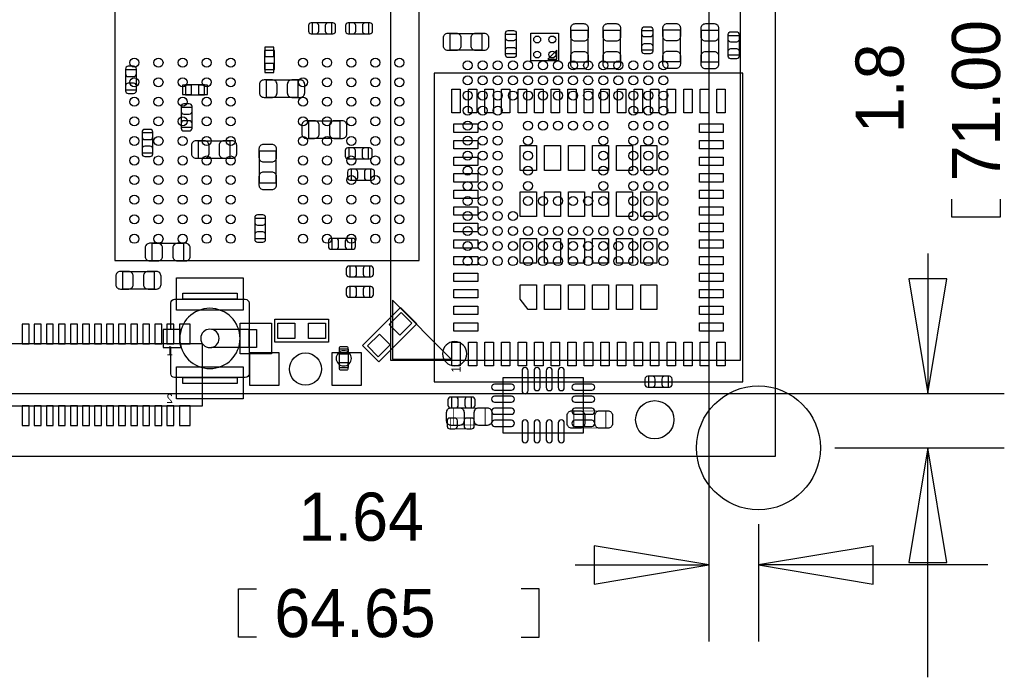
# Model space of a CAD drawing. Extents: x -11.4 to 75.8, y -7.3 to 45.
# Tile 8 of 12: x 36.1 to 68.8, y -7.3 to 14.5. Entities that reach past the tile are written whole.
import ezdxf

# ---------------------------------------------------------------- set-up
doc = ezdxf.new("R2010")
doc.units = 0
for name, color, linetype in [('ASSEMBLY_BOTTOM', 253, 'CONTINUOUS'), ('ASSEMBLY_TOP', 13, 'CONTINUOUS'), ('BODY_CENTER', 211, 'CONTINUOUS'), ('BOTTOM', 211, 'CONTINUOUS'), ('DIMENSION', 1, 'CONTINUOUS'), ('OUTLINE', 2, 'CONTINUOUS'), ('TOP', 3, 'CONTINUOUS')]:
    doc.layers.add(name, color=color, linetype=linetype)

msp = doc.modelspace()

# ---------------------------------------------------------------- linework, layer by layer
at = {"layer": 'ASSEMBLY_BOTTOM'}
for points in [[(60.03925, 16.278352), (60.03925, 3.178302), (48.439324, 3.178302), (48.439324, 16.278352)], [(48.488092, 5.179314), (48.488092, 3.228086), (50.439066, 3.228086)]]:
    msp.add_lwpolyline(points, close=True, dxfattribs=at)
for points in [[(46.481746, 14.028166), (46.481746, 14.388338), (45.821854, 14.388338), (45.821854, 14.028166), (46.481746, 14.028166)], [(47.711868, 14.028166), (47.711868, 14.388338), (47.051976, 14.388338), (47.051976, 14.028166), (47.711868, 14.028166)], [(44.23918, 13.4747), (44.23918, 12.84478), (44.56938, 12.84478), (44.56938, 13.4747), (44.23918, 13.4747)], [(39.98722, 12.827508), (39.627048, 12.827508), (39.627048, 12.167616), (39.98722, 12.167616), (39.98722, 12.827508)], [(44.298616, 12.48537), (44.298616, 11.925554), (45.358812, 11.925554), (45.358812, 12.48537), (44.298616, 12.48537)], [(41.62044, 12.0015), (42.25036, 12.0015), (42.25036, 12.3317), (41.62044, 12.3317), (41.62044, 12.0015)], [(41.475914, 10.922254), (41.836086, 10.922254), (41.836086, 11.582146), (41.475914, 11.582146), (41.475914, 10.922254)], [(45.697902, 11.125708), (45.697902, 10.565892), (46.758098, 10.565892), (46.758098, 11.125708), (45.697902, 11.125708)], [(40.535606, 10.733786), (40.175434, 10.733786), (40.175434, 10.073894), (40.535606, 10.073894), (40.535606, 10.733786)], [(42.03954, 10.463022), (42.03954, 9.903206), (43.099736, 9.903206), (43.099736, 10.463022), (42.03954, 10.463022)], [(47.041054, 10.238486), (47.041054, 9.878314), (47.700946, 9.878314), (47.700946, 10.238486), (47.041054, 10.238486)], [(44.068492, 9.073642), (44.628308, 9.073642), (44.628308, 10.133838), (44.068492, 10.133838), (44.068492, 9.073642)], [(47.7774, 9.167114), (47.7774, 9.527286), (47.117508, 9.527286), (47.117508, 9.167114), (47.7774, 9.167114)], [(44.27982, 7.892288), (43.919648, 7.892288), (43.919648, 7.232396), (44.27982, 7.232396), (44.27982, 7.892288)], [(46.482762, 7.232904), (46.482762, 6.872732), (47.142654, 6.872732), (47.142654, 7.232904), (46.482762, 7.232904)], [(41.558972, 6.500114), (41.558972, 7.05993), (40.498776, 7.05993), (40.498776, 6.500114), (41.558972, 6.500114)], [(47.739046, 5.956046), (47.739046, 6.316218), (47.079154, 6.316218), (47.079154, 5.956046), (47.739046, 5.956046)], [(40.585898, 5.562092), (40.585898, 6.121908), (39.525702, 6.121908), (39.525702, 5.562092), (40.585898, 5.562092)], [(47.739046, 5.277866), (47.739046, 5.638038), (47.079154, 5.638038), (47.079154, 5.277866), (47.739046, 5.277866)], [(42.181272, 3.73126), (22.445472, 3.73126), (22.445472, 1.67386), (42.181272, 1.67386), (42.181272, 3.73126)], [(52.16906, 2.61874), (54.82082, 2.61874), (54.82082, 0.76962), (52.16906, 0.76962), (52.16906, 2.61874)], [(57.655206, 2.293874), (57.655206, 2.654046), (56.995314, 2.654046), (56.995314, 2.293874), (57.655206, 2.293874)], [(51.114706, 1.605534), (51.114706, 1.965706), (50.454814, 1.965706), (50.454814, 1.605534), (51.114706, 1.605534)]]:
    msp.add_lwpolyline(points, dxfattribs=at)
at = {"layer": 'ASSEMBLY_BOTTOM', "const_width": 0.024892}
msp.add_lwpolyline([(51.086766, 0.909574), (51.086766, 1.269746), (50.426874, 1.269746), (50.426874, 0.909574), (51.086766, 0.909574)], dxfattribs=at)
at = {"layer": 'ASSEMBLY_TOP'}
for points in [[(39.272464, 6.49478), (49.37252, 6.49478), (49.37252, 21.59508), (39.907464, 21.59508), (39.272464, 20.96008), (39.272464, 6.49478)], [(54.421532, 14.144498), (54.981348, 14.144498), (54.981348, 13.084302), (54.421532, 13.084302), (54.421532, 14.144498)], [(55.495952, 14.144498), (56.055768, 14.144498), (56.055768, 13.084302), (55.495952, 13.084302), (55.495952, 14.144498)], [(57.134506, 13.482574), (56.774334, 13.482574), (56.774334, 14.142466), (57.134506, 14.142466), (57.134506, 13.482574)], [(58.042048, 13.094462), (57.482232, 13.094462), (57.482232, 14.154658), (58.042048, 14.154658), (58.042048, 13.094462)], [(59.312048, 13.084302), (58.752232, 13.084302), (58.752232, 14.144498), (59.312048, 14.144498), (59.312048, 13.084302)], [(51.462178, 14.041628), (51.462178, 13.481812), (50.401982, 13.481812), (50.401982, 14.041628), (51.462178, 14.041628)], [(52.603146, 13.358114), (52.242974, 13.358114), (52.242974, 14.018006), (52.603146, 14.018006), (52.603146, 13.358114)], [(54.004718, 14.047978), (54.004718, 13.130022), (53.086762, 13.130022), (53.086762, 14.047978), (54.004718, 14.047978)], [(59.999626, 13.314934), (59.639454, 13.314934), (59.639454, 13.974826), (59.999626, 13.974826), (59.999626, 13.314934)], [(47.499524, 3.678936), (48.756824, 4.936236), (49.295812, 4.397248), (48.038512, 3.139948), (47.499524, 3.678936)], [(44.587922, 4.546346), (46.365922, 4.546346), (46.365922, 3.784346), (44.587922, 3.784346), (44.587922, 4.546346)], [(43.729402, 4.211066), (42.482262, 4.211066)], [(41.128442, 2.737866), (41.128442, 3.611626)], [(43.729402, 3.611626), (42.482262, 3.611626)]]:
    msp.add_lwpolyline(points, dxfattribs=at)
for points in [[(53.94579, 13.18895), (53.94579, 13.488924), (53.645816, 13.18895)], [(60.126118, 2.47015), (60.126118, 12.720066), (49.876202, 12.720066), (49.876202, 2.47015)], [(43.330622, 5.409946), (43.330622, 5.211826), (41.527222, 5.211826), (41.527222, 5.409946)], [(43.978322, 4.211066), (43.978322, 3.611626), (43.729402, 3.611626), (43.729402, 4.211066)], [(46.718982, 2.946146), (47.028862, 2.946146), (47.028862, 3.555746), (46.718982, 3.555746)], [(43.330622, 2.610866), (43.330622, 2.412746), (41.527222, 2.412746), (41.527222, 2.610866)]]:
    msp.add_lwpolyline(points, close=True, dxfattribs=at)
for points in [[(41.128442, 4.211066), (41.128442, 5.084826, -0.412655), (41.255442, 5.211826), (43.602402, 5.211826, -0.412655), (43.729402, 5.084826), (43.729402, 2.737866, -0.412655), (43.602402, 2.610866), (41.255442, 2.610866, -0.412655), (41.128442, 2.737866)], [(43.429682, 3.911346, 1), (41.428162, 3.911346, 1), (43.429682, 3.911346)], [(42.733722, 3.911346, 1), (42.124122, 3.911346, 1), (42.733722, 3.911346)]]:
    msp.add_lwpolyline(points, format="xyb", dxfattribs=at)
for points in [[(41.476422, 4.211066), (40.879522, 4.211066), (40.879522, 3.611626), (41.476422, 3.611626, -0.07664), (41.428162, 3.911346, -0.077013)], [(50.95748, 3.404108, 1), (50.15484, 3.404108, 1)]]:
    msp.add_lwpolyline(points, format="xyb", close=True, dxfattribs=at)
at = {"layer": 'ASSEMBLY_TOP', "const_width": 0.024892}
for points in [[(51.568858, 1.595628), (51.568858, 1.035812), (50.508662, 1.035812), (50.508662, 1.595628), (51.568858, 1.595628)], [(55.574692, 1.49987), (55.574692, 0.940054), (54.514496, 0.940054), (54.514496, 1.49987), (55.574692, 1.49987)]]:
    msp.add_lwpolyline(points, dxfattribs=at)
at = {"layer": 'BODY_CENTER'}
msp.add_lwpolyline([(47.127922, 3.250946, 1), (46.619922, 3.250946, 1)], format="xyb", close=True, dxfattribs=at)
at = {"layer": 'BOTTOM'}
for points in [[(45.791882, 14.028166), (45.951902, 14.028166, 0.413587), (46.041818, 14.118336), (46.041818, 14.298168, 0.413587), (45.951902, 14.388338), (45.791882, 14.388338, 0.413587), (45.701966, 14.298168), (45.701966, 14.118336, 0.413587)], [(46.511718, 14.388338), (46.351698, 14.388338, 0.413587), (46.261782, 14.298168), (46.261782, 14.118336, 0.413587), (46.351698, 14.028166), (46.511718, 14.028166, 0.413587), (46.601634, 14.118336), (46.601634, 14.298168, 0.413587)], [(47.022004, 14.028166), (47.182024, 14.028166, 0.413587), (47.27194, 14.118336), (47.27194, 14.298168, 0.413587), (47.182024, 14.388338), (47.022004, 14.388338, 0.413587), (46.932088, 14.298168), (46.932088, 14.118336, 0.413587)], [(47.74184, 14.388338), (47.58182, 14.388338, 0.413587), (47.491904, 14.298168), (47.491904, 14.118336, 0.413587), (47.58182, 14.028166), (47.74184, 14.028166, 0.413587), (47.831756, 14.118336), (47.831756, 14.298168, 0.413587)], [(39.627048, 12.85748), (39.627048, 12.69746, 0.413587), (39.717218, 12.607544), (39.89705, 12.607544, 0.413587), (39.98722, 12.69746), (39.98722, 12.85748, 0.413587), (39.89705, 12.947396), (39.717218, 12.947396, 0.413587)], [(44.228766, 11.915394), (44.508674, 11.915394, 0.414846), (44.658788, 12.065508), (44.658788, 12.345416, 0.414846), (44.508674, 12.49553), (44.228766, 12.49553, 0.414846), (44.078652, 12.345416), (44.078652, 12.065508, 0.414846)], [(45.428662, 12.49553), (45.148754, 12.49553, 0.414846), (44.99864, 12.345416), (44.99864, 12.065508, 0.414846), (45.148754, 11.915394), (45.428662, 11.915394, 0.414846), (45.578776, 12.065508), (45.578776, 12.345416, 0.414846)], [(39.98722, 12.137644), (39.98722, 12.297664, 0.413587), (39.89705, 12.38758), (39.717218, 12.38758, 0.413587), (39.627048, 12.297664), (39.627048, 12.137644, 0.413587), (39.717218, 12.047728), (39.89705, 12.047728, 0.413587)], [(41.475914, 11.612118), (41.475914, 11.452098, 0.413587), (41.566084, 11.362182), (41.745916, 11.362182, 0.413587), (41.836086, 11.452098), (41.836086, 11.612118, 0.413587), (41.745916, 11.702034), (41.566084, 11.702034, 0.413587)], [(41.836086, 10.892282), (41.836086, 11.052302, 0.413587), (41.745916, 11.142218), (41.566084, 11.142218, 0.413587), (41.475914, 11.052302), (41.475914, 10.892282, 0.413587), (41.566084, 10.802366), (41.745916, 10.802366, 0.413587)], [(45.628052, 10.555732), (45.90796, 10.555732, 0.414846), (46.058074, 10.705846), (46.058074, 10.985754, 0.414846), (45.90796, 11.135868), (45.628052, 11.135868, 0.414846), (45.477938, 10.985754), (45.477938, 10.705846, 0.414846)], [(46.827948, 11.135868), (46.54804, 11.135868, 0.414846), (46.397926, 10.985754), (46.397926, 10.705846, 0.414846), (46.54804, 10.555732), (46.827948, 10.555732, 0.414846), (46.978062, 10.705846), (46.978062, 10.985754, 0.414846)], [(40.175434, 10.763758), (40.175434, 10.603738, 0.413587), (40.265604, 10.513822), (40.445436, 10.513822, 0.413587), (40.535606, 10.603738), (40.535606, 10.763758, 0.413587), (40.445436, 10.853674), (40.265604, 10.853674, 0.413587)], [(41.96969, 9.893046), (42.249598, 9.893046, 0.414846), (42.399712, 10.04316), (42.399712, 10.323068, 0.414846), (42.249598, 10.473182), (41.96969, 10.473182, 0.414846), (41.819576, 10.323068), (41.819576, 10.04316, 0.414846)], [(43.169586, 10.473182), (42.889678, 10.473182, 0.414846), (42.739564, 10.323068), (42.739564, 10.04316, 0.414846), (42.889678, 9.893046), (43.169586, 9.893046, 0.414846), (43.3197, 10.04316), (43.3197, 10.323068, 0.414846)], [(40.535606, 10.043922), (40.535606, 10.203942, 0.413587), (40.445436, 10.293858), (40.265604, 10.293858, 0.413587), (40.175434, 10.203942), (40.175434, 10.043922, 0.413587), (40.265604, 9.954006), (40.445436, 9.954006, 0.413587)], [(44.058332, 10.203688), (44.058332, 9.92378, 0.414846), (44.208446, 9.773666), (44.488354, 9.773666, 0.414846), (44.638468, 9.92378), (44.638468, 10.203688, 0.414846), (44.488354, 10.353802), (44.208446, 10.353802, 0.414846)], [(47.011082, 9.878314), (47.171102, 9.878314, 0.413587), (47.261018, 9.968484), (47.261018, 10.148316, 0.413587), (47.171102, 10.238486), (47.011082, 10.238486, 0.413587), (46.921166, 10.148316), (46.921166, 9.968484, 0.413587)], [(47.730918, 10.238486), (47.570898, 10.238486, 0.413587), (47.480982, 10.148316), (47.480982, 9.968484, 0.413587), (47.570898, 9.878314), (47.730918, 9.878314, 0.413587), (47.820834, 9.968484), (47.820834, 10.148316, 0.413587)], [(47.087536, 9.167114), (47.247556, 9.167114, 0.413587), (47.337472, 9.257284), (47.337472, 9.437116, 0.413587), (47.247556, 9.527286), (47.087536, 9.527286, 0.413587), (46.99762, 9.437116), (46.99762, 9.257284, 0.413587)], [(47.807372, 9.527286), (47.647352, 9.527286, 0.413587), (47.557436, 9.437116), (47.557436, 9.257284, 0.413587), (47.647352, 9.167114), (47.807372, 9.167114, 0.413587), (47.897288, 9.257284), (47.897288, 9.437116, 0.413587)], [(44.638468, 9.003792), (44.638468, 9.2837, 0.414846), (44.488354, 9.433814), (44.208446, 9.433814, 0.414846), (44.058332, 9.2837), (44.058332, 9.003792, 0.414846), (44.208446, 8.853678), (44.488354, 8.853678, 0.414846)], [(43.919648, 7.92226), (43.919648, 7.76224, 0.413587), (44.009818, 7.672324), (44.18965, 7.672324, 0.413587), (44.27982, 7.76224), (44.27982, 7.92226, 0.413587), (44.18965, 8.012176), (44.009818, 8.012176, 0.413587)], [(44.27982, 7.202424), (44.27982, 7.362444, 0.413587), (44.18965, 7.45236), (44.009818, 7.45236, 0.413587), (43.919648, 7.362444), (43.919648, 7.202424, 0.413587), (44.009818, 7.112508), (44.18965, 7.112508, 0.413587)], [(46.45279, 6.872732), (46.61281, 6.872732, 0.413587), (46.702726, 6.962902), (46.702726, 7.142734, 0.413587), (46.61281, 7.232904), (46.45279, 7.232904, 0.413587), (46.362874, 7.142734), (46.362874, 6.962902, 0.413587)], [(47.172626, 7.232904), (47.012606, 7.232904, 0.413587), (46.92269, 7.142734), (46.92269, 6.962902, 0.413587), (47.012606, 6.872732), (47.172626, 6.872732, 0.413587), (47.262542, 6.962902), (47.262542, 7.142734, 0.413587)], [(40.428926, 6.489954), (40.708834, 6.489954, 0.414846), (40.858948, 6.640068), (40.858948, 6.919976, 0.414846), (40.708834, 7.07009), (40.428926, 7.07009, 0.414846), (40.278812, 6.919976), (40.278812, 6.640068, 0.414846)], [(41.628822, 7.07009), (41.348914, 7.07009, 0.414846), (41.1988, 6.919976), (41.1988, 6.640068, 0.414846), (41.348914, 6.489954), (41.628822, 6.489954, 0.414846), (41.778936, 6.640068), (41.778936, 6.919976, 0.414846)], [(47.049182, 5.956046), (47.209202, 5.956046, 0.413587), (47.299118, 6.046216), (47.299118, 6.226048, 0.413587), (47.209202, 6.316218), (47.049182, 6.316218, 0.413587), (46.959266, 6.226048), (46.959266, 6.046216, 0.413587)], [(47.769018, 6.316218), (47.608998, 6.316218, 0.413587), (47.519082, 6.226048), (47.519082, 6.046216, 0.413587), (47.608998, 5.956046), (47.769018, 5.956046, 0.413587), (47.858934, 6.046216), (47.858934, 6.226048, 0.413587)], [(39.455852, 5.551932), (39.73576, 5.551932, 0.414846), (39.885874, 5.702046), (39.885874, 5.981954, 0.414846), (39.73576, 6.132068), (39.455852, 6.132068, 0.414846), (39.305738, 5.981954), (39.305738, 5.702046, 0.414846)], [(40.655748, 6.132068), (40.37584, 6.132068, 0.414846), (40.225726, 5.981954), (40.225726, 5.702046, 0.414846), (40.37584, 5.551932), (40.655748, 5.551932, 0.414846), (40.805862, 5.702046), (40.805862, 5.981954, 0.414846)], [(47.049182, 5.277866), (47.209202, 5.277866, 0.413587), (47.299118, 5.368036), (47.299118, 5.547868, 0.413587), (47.209202, 5.638038), (47.049182, 5.638038, 0.413587), (46.959266, 5.547868), (46.959266, 5.368036, 0.413587)], [(47.769018, 5.638038), (47.608998, 5.638038, 0.413587), (47.519082, 5.547868), (47.519082, 5.368036, 0.413587), (47.608998, 5.277866), (47.769018, 5.277866, 0.413587), (47.858934, 5.368036), (47.858934, 5.547868, 0.413587)], [(52.9971, 2.17932), (52.9971, 2.83972, 1), (52.7939, 2.83972), (52.7939, 2.17932, 1)], [(53.39588, 2.28092), (53.39588, 2.83972, 1), (53.19268, 2.83972), (53.19268, 2.28092, 1)], [(53.7972, 2.28092), (53.7972, 2.83972, 1), (53.594, 2.83972), (53.594, 2.28092, 1)], [(54.19598, 2.28092), (54.19598, 2.83972, 1), (53.99278, 2.83972), (53.99278, 2.28092, 1)], [(56.965342, 2.293874), (57.125362, 2.293874, 0.413587), (57.215278, 2.384044), (57.215278, 2.563876, 0.413587), (57.125362, 2.654046), (56.965342, 2.654046, 0.413587), (56.875426, 2.563876), (56.875426, 2.384044, 0.413587)], [(57.685178, 2.654046), (57.525158, 2.654046, 0.413587), (57.435242, 2.563876), (57.435242, 2.384044, 0.413587), (57.525158, 2.293874), (57.685178, 2.293874, 0.413587), (57.775094, 2.384044), (57.775094, 2.563876, 0.413587)], [(52.44084, 2.39522), (51.88204, 2.39522, 1), (51.88204, 2.19202), (52.44084, 2.19202, 1)], [(55.10784, 2.39522), (54.54904, 2.39522, 1), (54.54904, 2.19202), (55.10784, 2.19202, 1)], [(50.424842, 1.605534), (50.584862, 1.605534, 0.413587), (50.674778, 1.695704), (50.674778, 1.875536, 0.413587), (50.584862, 1.965706), (50.424842, 1.965706, 0.413587), (50.334926, 1.875536), (50.334926, 1.695704, 0.413587)], [(51.144678, 1.965706), (50.984658, 1.965706, 0.413587), (50.894742, 1.875536), (50.894742, 1.695704, 0.413587), (50.984658, 1.605534), (51.144678, 1.605534, 0.413587), (51.234594, 1.695704), (51.234594, 1.875536, 0.413587)], [(52.44084, 1.99644), (51.88204, 1.99644, 1), (51.88204, 1.79324), (52.44084, 1.79324, 1)], [(55.10784, 1.99644), (54.54904, 1.99644, 1), (54.54904, 1.79324), (55.10784, 1.79324, 1)], [(52.44084, 1.59512), (51.88204, 1.59512, 1), (51.88204, 1.39192), (52.44084, 1.39192, 1)], [(55.10784, 1.59512), (54.54904, 1.59512, 1), (54.54904, 1.39192), (55.10784, 1.39192, 1)], [(50.396902, 0.909574), (50.556922, 0.909574, 0.413587), (50.646838, 0.999744), (50.646838, 1.179576, 0.413587), (50.556922, 1.269746), (50.396902, 1.269746, 0.413587), (50.306986, 1.179576), (50.306986, 0.999744, 0.413587)], [(51.116738, 1.269746), (50.956718, 1.269746, 0.413587), (50.866802, 1.179576), (50.866802, 0.999744, 0.413587), (50.956718, 0.909574), (51.116738, 0.909574, 0.413587), (51.206654, 0.999744), (51.206654, 1.179576, 0.413587)], [(52.44084, 1.19634), (51.88204, 1.19634, 1), (51.88204, 0.99314), (52.44084, 0.99314, 1)], [(52.9971, 0.54864), (52.9971, 1.10744, 1), (52.7939, 1.10744), (52.7939, 0.54864, 1)], [(53.39588, 0.54864), (53.39588, 1.10744, 1), (53.19268, 1.10744), (53.19268, 0.54864, 1)], [(53.7972, 0.54864), (53.7972, 1.10744, 1), (53.594, 1.10744), (53.594, 0.54864, 1)], [(54.19598, 0.54864), (54.19598, 1.10744, 1), (53.99278, 1.10744), (53.99278, 0.54864, 1)], [(55.10784, 1.19634), (54.54904, 1.19634, 1), (54.54904, 0.99314), (55.10784, 0.99314, 1)]]:
    msp.add_lwpolyline(points, format="xyb", close=True, dxfattribs=at)
for points in [[(44.55668, 13.579094), (44.25188, 13.579094), (44.25188, 13.274294), (44.55668, 13.274294)], [(44.55668, 13.045186), (44.25188, 13.045186), (44.25188, 12.740386), (44.55668, 12.740386)], [(41.516046, 12.319), (41.516046, 12.0142), (41.820846, 12.0142), (41.820846, 12.319)], [(42.049954, 12.319), (42.049954, 12.0142), (42.354754, 12.0142), (42.354754, 12.319)], [(36.428172, 3.72745), (36.428172, 4.38785), (36.199572, 4.38785), (36.199572, 3.72745)], [(36.828222, 3.72745), (36.828222, 4.38785), (36.599622, 4.38785), (36.599622, 3.72745)], [(37.228272, 3.72745), (37.228272, 4.38785), (36.999672, 4.38785), (36.999672, 3.72745)], [(37.628322, 3.72745), (37.628322, 4.38785), (37.399722, 4.38785), (37.399722, 3.72745)], [(38.028372, 3.72745), (38.028372, 4.38785), (37.799772, 4.38785), (37.799772, 3.72745)], [(38.428422, 3.72745), (38.428422, 4.38785), (38.199822, 4.38785), (38.199822, 3.72745)], [(38.828472, 3.72745), (38.828472, 4.38785), (38.599872, 4.38785), (38.599872, 3.72745)], [(39.228522, 3.72745), (39.228522, 4.38785), (38.999922, 4.38785), (38.999922, 3.72745)], [(39.628572, 3.72745), (39.628572, 4.38785), (39.399972, 4.38785), (39.399972, 3.72745)], [(40.028622, 3.72745), (40.028622, 4.38785), (39.800022, 4.38785), (39.800022, 3.72745)], [(40.428672, 3.72745), (40.428672, 4.38785), (40.200072, 4.38785), (40.200072, 3.72745)], [(40.828722, 3.72745), (40.828722, 4.38785), (40.600122, 4.38785), (40.600122, 3.72745)], [(41.228772, 3.72745), (41.228772, 4.38785), (41.000172, 4.38785), (41.000172, 3.72745)], [(41.774872, 3.72745), (41.774872, 4.38785), (41.419272, 4.38785), (41.419272, 3.72745)], [(43.742102, 2.361946), (44.732702, 2.361946), (44.732702, 3.428746), (43.742102, 3.428746)], [(46.475142, 2.361946), (47.465742, 2.361946), (47.465742, 3.428746), (46.475142, 3.428746)], [(36.428172, 1.01727), (36.428172, 1.67767), (36.199572, 1.67767), (36.199572, 1.01727)], [(36.828222, 1.01727), (36.828222, 1.67767), (36.599622, 1.67767), (36.599622, 1.01727)], [(37.228272, 1.01727), (37.228272, 1.67767), (36.999672, 1.67767), (36.999672, 1.01727)], [(37.628322, 1.01727), (37.628322, 1.67767), (37.399722, 1.67767), (37.399722, 1.01727)], [(38.028372, 1.01727), (38.028372, 1.67767), (37.799772, 1.67767), (37.799772, 1.01727)], [(38.428422, 1.01727), (38.428422, 1.67767), (38.199822, 1.67767), (38.199822, 1.01727)], [(38.828472, 1.01727), (38.828472, 1.67767), (38.599872, 1.67767), (38.599872, 1.01727)], [(39.228522, 1.01727), (39.228522, 1.67767), (38.999922, 1.67767), (38.999922, 1.01727)], [(39.628572, 1.01727), (39.628572, 1.67767), (39.399972, 1.67767), (39.399972, 1.01727)], [(40.028622, 1.01727), (40.028622, 1.67767), (39.800022, 1.67767), (39.800022, 1.01727)], [(40.428672, 1.01727), (40.428672, 1.67767), (40.200072, 1.67767), (40.200072, 1.01727)], [(40.828722, 1.01727), (40.828722, 1.67767), (40.600122, 1.67767), (40.600122, 1.01727)], [(41.228772, 1.01727), (41.228772, 1.67767), (41.000172, 1.67767), (41.000172, 1.01727)], [(41.774872, 1.01727), (41.774872, 1.67767), (41.419272, 1.67767), (41.419272, 1.01727)]]:
    msp.add_lwpolyline(points, close=True, dxfattribs=at)
for centre, radius in [((50.98923, 12.97813), 0.149987), ((51.489102, 12.97813), 0.149987), ((51.989228, 12.97813), 0.149987), ((52.4891, 12.97813), 0.149987), ((52.989226, 12.97813), 0.149987), ((53.489098, 12.97813), 0.149987), ((53.989224, 12.97813), 0.149987), ((54.489096, 12.97813), 0.149987), ((54.989222, 12.97813), 0.149987), ((55.489094, 12.97813), 0.149987), ((55.98922, 12.97813), 0.149987), ((56.489092, 12.97813), 0.149987), ((56.989218, 12.97813), 0.149987), ((57.48909, 12.97813), 0.149987), ((50.98923, 12.478258), 0.149987), ((51.489102, 12.478258), 0.149987), ((51.989228, 12.478258), 0.149987), ((52.4891, 12.478258), 0.149987), ((52.989226, 12.478258), 0.149987), ((53.489098, 12.478258), 0.149987), ((53.989224, 12.478258), 0.149987), ((54.489096, 12.478258), 0.149987), ((54.989222, 12.478258), 0.149987), ((55.489094, 12.478258), 0.149987), ((55.98922, 12.478258), 0.149987), ((56.489092, 12.478258), 0.149987), ((56.989218, 12.478258), 0.149987), ((57.48909, 12.478258), 0.149987), ((50.98923, 11.978132), 0.149987), ((51.489102, 11.978132), 0.149987), ((51.989228, 11.978132), 0.149987), ((52.4891, 11.978132), 0.149987), ((52.989226, 11.978132), 0.149987), ((53.489098, 11.978132), 0.149987), ((53.989224, 11.978132), 0.149987), ((54.489096, 11.978132), 0.149987), ((54.989222, 11.978132), 0.149987), ((55.489094, 11.978132), 0.149987), ((55.98922, 11.978132), 0.149987), ((56.489092, 11.978132), 0.149987), ((56.989218, 11.978132), 0.149987), ((57.48909, 11.978132), 0.149987), ((50.98923, 11.47826), 0.149987), ((51.489102, 11.47826), 0.149987), ((51.989228, 11.47826), 0.149987), ((56.489092, 11.47826), 0.149987), ((56.989218, 11.47826), 0.149987), ((57.48909, 11.47826), 0.149987), ((50.98923, 10.978134), 0.149987), ((51.489102, 10.978134), 0.149987), ((51.989228, 10.978134), 0.149987), ((52.989226, 10.978134), 0.149987), ((53.489098, 10.978134), 0.149987), ((53.989224, 10.978134), 0.149987), ((54.489096, 10.978134), 0.149987), ((54.989222, 10.978134), 0.149987), ((55.489094, 10.978134), 0.149987), ((56.489092, 10.978134), 0.149987), ((56.989218, 10.978134), 0.149987), ((57.48909, 10.978134), 0.149987), ((50.98923, 10.478262), 0.149987), ((51.489102, 10.478262), 0.149987), ((51.989228, 10.478262), 0.149987), ((52.989226, 10.478262), 0.149987), ((55.489094, 10.478262), 0.149987), ((56.489092, 10.478262), 0.149987), ((56.989218, 10.478262), 0.149987), ((57.48909, 10.478262), 0.149987), ((50.98923, 9.978136), 0.149987), ((51.489102, 9.978136), 0.149987), ((51.989228, 9.978136), 0.149987), ((52.989226, 9.978136), 0.149987), ((55.489094, 9.978136), 0.149987), ((56.489092, 9.978136), 0.149987), ((56.989218, 9.978136), 0.149987), ((57.48909, 9.978136), 0.149987), ((50.98923, 9.478264), 0.149987), ((51.489102, 9.478264), 0.149987), ((51.989228, 9.478264), 0.149987), ((52.989226, 9.478264), 0.149987), ((55.489094, 9.478264), 0.149987), ((56.489092, 9.478264), 0.149987), ((56.989218, 9.478264), 0.149987), ((57.48909, 9.478264), 0.149987), ((50.98923, 8.978138), 0.149987), ((51.489102, 8.978138), 0.149987), ((51.989228, 8.978138), 0.149987), ((52.989226, 8.978138), 0.149987), ((55.489094, 8.978138), 0.149987), ((56.489092, 8.978138), 0.149987), ((56.989218, 8.978138), 0.149987), ((57.48909, 8.978138), 0.149987), ((50.98923, 8.478266), 0.149987), ((51.489102, 8.478266), 0.149987), ((51.989228, 8.478266), 0.149987), ((52.989226, 8.478266), 0.149987), ((53.489098, 8.478266), 0.149987), ((53.989224, 8.478266), 0.149987), ((54.489096, 8.478266), 0.149987), ((54.989222, 8.478266), 0.149987), ((55.489094, 8.478266), 0.149987), ((56.489092, 8.478266), 0.149987), ((56.989218, 8.478266), 0.149987), ((57.48909, 8.478266), 0.149987), ((50.98923, 7.97814), 0.149987), ((51.489102, 7.97814), 0.149987), ((51.989228, 7.97814), 0.149987), ((52.4891, 7.97814), 0.149987), ((56.489092, 7.97814), 0.149987), ((56.989218, 7.97814), 0.149987), ((57.48909, 7.97814), 0.149987), ((50.98923, 7.478268), 0.149987), ((51.489102, 7.478268), 0.149987), ((51.989228, 7.478268), 0.149987), ((52.4891, 7.478268), 0.149987), ((52.989226, 7.478268), 0.149987), ((53.489098, 7.478268), 0.149987), ((53.989224, 7.478268), 0.149987), ((54.489096, 7.478268), 0.149987), ((54.989222, 7.478268), 0.149987), ((55.489094, 7.478268), 0.149987), ((55.98922, 7.478268), 0.149987), ((56.489092, 7.478268), 0.149987), ((56.989218, 7.478268), 0.149987), ((57.48909, 7.478268), 0.149987), ((50.98923, 6.978142), 0.149987), ((51.489102, 6.978142), 0.149987), ((51.989228, 6.978142), 0.149987), ((52.4891, 6.978142), 0.149987), ((52.989226, 6.978142), 0.149987), ((53.489098, 6.978142), 0.149987), ((53.989224, 6.978142), 0.149987), ((54.489096, 6.978142), 0.149987), ((54.989222, 6.978142), 0.149987), ((55.489094, 6.978142), 0.149987), ((55.98922, 6.978142), 0.149987), ((56.489092, 6.978142), 0.149987), ((56.989218, 6.978142), 0.149987), ((57.48909, 6.978142), 0.149987), ((50.98923, 6.47827), 0.149987), ((51.489102, 6.47827), 0.149987), ((51.989228, 6.47827), 0.149987), ((52.4891, 6.47827), 0.149987), ((52.989226, 6.47827), 0.149987), ((53.489098, 6.47827), 0.149987), ((53.989224, 6.47827), 0.149987), ((54.489096, 6.47827), 0.149987), ((54.989222, 6.47827), 0.149987), ((55.489094, 6.47827), 0.149987), ((55.98922, 6.47827), 0.149987), ((56.489092, 6.47827), 0.149987), ((56.989218, 6.47827), 0.149987), ((57.48909, 6.47827), 0.149987), ((45.603922, 2.895346), 0.5334), ((60.643262, 0.2794), 2.0574)]:
    msp.add_circle(centre, radius, dxfattribs=at)
at = {"layer": 'DIMENSION'}
for points in [[(59.001152, 25.4889), (59.001152, -6.147308)], [(68.666868, 8.532622), (68.666868, 7.935722), (67.066668, 7.935722), (67.066668, 8.532622)], [(66.266568, 6.735572), (66.266568, 2.0828)], [(65.631568, 5.8928), (66.266568, 2.0828), (66.901568, 5.8928), (65.631568, 5.8928)], [(10.705592, 2.0828), (68.806568, 2.0828)], [(63.183262, 0.2794), (68.806568, 0.2794)], [(66.901568, -3.5306), (66.266568, 0.2794), (65.631568, -3.5306), (66.901568, -3.5306)], [(66.266568, -7.3406), (66.266568, 0.2794)], [(60.643262, -2.2606), (60.643262, -6.147308)], [(55.191152, -4.242308), (59.001152, -3.607308), (55.191152, -2.972308), (55.191152, -4.242308)], [(64.453262, -2.972308), (60.643262, -3.607308), (64.453262, -4.242308), (64.453262, -2.972308)], [(54.558438, -3.607308), (59.001152, -3.607308)], [(68.263262, -3.607308), (60.643262, -3.607308)], [(43.972988, -6.007608), (43.376088, -6.007608), (43.376088, -4.407408), (43.972988, -4.407408)], [(52.761388, -6.007608), (53.358288, -6.007608), (53.358288, -4.407408), (52.761388, -4.407408)]]:
    msp.add_lwpolyline(points, dxfattribs=at)
at = {"layer": 'OUTLINE'}
for points in [[(6.031992, 0), (61.210952, 0), (61.210952, 30.1117), (6.031992, 30.1117)], [(6.031992, 30.1117), (6.031992, 0), (61.210952, 0), (61.210952, 30.1117)]]:
    msp.add_lwpolyline(points, close=True, dxfattribs=at)
at = {"layer": 'TOP'}
for points in [[(52.603146, 14.047978), (52.603146, 13.887958, -0.413587), (52.512976, 13.798042), (52.333144, 13.798042, -0.413587), (52.242974, 13.887958), (52.242974, 14.047978, -0.413587), (52.333144, 14.137894), (52.512976, 14.137894, -0.413587)], [(54.991508, 14.214348), (54.991508, 13.93444, -0.414846), (54.841394, 13.784326), (54.561486, 13.784326, -0.414846), (54.411372, 13.93444), (54.411372, 14.214348, -0.414846), (54.561486, 14.364462), (54.841394, 14.364462, -0.414846)], [(56.065928, 14.214348), (56.065928, 13.93444, -0.414846), (55.915814, 13.784326), (55.635906, 13.784326, -0.414846), (55.485792, 13.93444), (55.485792, 14.214348, -0.414846), (55.635906, 14.364462), (55.915814, 14.364462, -0.414846)], [(57.134506, 14.172438), (57.134506, 14.012418, -0.413587), (57.044336, 13.922502), (56.864504, 13.922502, -0.413587), (56.774334, 14.012418), (56.774334, 14.172438, -0.413587), (56.864504, 14.262354), (57.044336, 14.262354, -0.413587)], [(58.052208, 14.224508), (58.052208, 13.9446, -0.414846), (57.902094, 13.794486), (57.622186, 13.794486, -0.414846), (57.472072, 13.9446), (57.472072, 14.224508, -0.414846), (57.622186, 14.374622), (57.902094, 14.374622, -0.414846)], [(59.322208, 14.214348), (59.322208, 13.93444, -0.414846), (59.172094, 13.784326), (58.892186, 13.784326, -0.414846), (58.742072, 13.93444), (58.742072, 14.214348, -0.414846), (58.892186, 14.364462), (59.172094, 14.364462, -0.414846)], [(59.999626, 14.004798), (59.999626, 13.844778, -0.413587), (59.909456, 13.754862), (59.729624, 13.754862, -0.413587), (59.639454, 13.844778), (59.639454, 14.004798, -0.413587), (59.729624, 14.094714), (59.909456, 14.094714, -0.413587)], [(50.332132, 14.051788), (50.61204, 14.051788, -0.414846), (50.762154, 13.901674), (50.762154, 13.621766, -0.414846), (50.61204, 13.471652), (50.332132, 13.471652, -0.414846), (50.182018, 13.621766), (50.182018, 13.901674, -0.414846)], [(51.532028, 13.471652), (51.25212, 13.471652, -0.414846), (51.102006, 13.621766), (51.102006, 13.901674, -0.414846), (51.25212, 14.051788), (51.532028, 14.051788, -0.414846), (51.682142, 13.901674), (51.682142, 13.621766, -0.414846)], [(52.242974, 13.328142), (52.242974, 13.488162, -0.413587), (52.333144, 13.578078), (52.512976, 13.578078, -0.413587), (52.603146, 13.488162), (52.603146, 13.328142, -0.413587), (52.512976, 13.238226), (52.333144, 13.238226, -0.413587)], [(54.411372, 13.014452), (54.411372, 13.29436, -0.414846), (54.561486, 13.444474), (54.841394, 13.444474, -0.414846), (54.991508, 13.29436), (54.991508, 13.014452, -0.414846), (54.841394, 12.864338), (54.561486, 12.864338, -0.414846)], [(55.485792, 13.014452), (55.485792, 13.29436, -0.414846), (55.635906, 13.444474), (55.915814, 13.444474, -0.414846), (56.065928, 13.29436), (56.065928, 13.014452, -0.414846), (55.915814, 12.864338), (55.635906, 12.864338, -0.414846)], [(56.774334, 13.452602), (56.774334, 13.612622, -0.413587), (56.864504, 13.702538), (57.044336, 13.702538, -0.413587), (57.134506, 13.612622), (57.134506, 13.452602, -0.413587), (57.044336, 13.362686), (56.864504, 13.362686, -0.413587)], [(57.472072, 13.024612), (57.472072, 13.30452, -0.414846), (57.622186, 13.454634), (57.902094, 13.454634, -0.414846), (58.052208, 13.30452), (58.052208, 13.024612, -0.414846), (57.902094, 12.874498), (57.622186, 12.874498, -0.414846)], [(58.742072, 13.014452), (58.742072, 13.29436, -0.414846), (58.892186, 13.444474), (59.172094, 13.444474, -0.414846), (59.322208, 13.29436), (59.322208, 13.014452, -0.414846), (59.172094, 12.864338), (58.892186, 12.864338, -0.414846)], [(59.639454, 13.284962), (59.639454, 13.444982, -0.413587), (59.729624, 13.534898), (59.909456, 13.534898, -0.413587), (59.999626, 13.444982), (59.999626, 13.284962, -0.413587), (59.909456, 13.195046), (59.729624, 13.195046, -0.413587)], [(46.962822, 3.644646, -0.414214), (47.013622, 3.593846), (47.013622, 3.441446, -0.414214), (46.962822, 3.390646), (46.785022, 3.390646, -0.414214), (46.734222, 3.441446), (46.734222, 3.593846, -0.414214), (46.785022, 3.644646)], [(46.962822, 3.111246, -0.414214), (47.013622, 3.060446), (47.013622, 2.908046, -0.414214), (46.962822, 2.857246), (46.785022, 2.857246, -0.414214), (46.734222, 2.908046), (46.734222, 3.060446, -0.414214), (46.785022, 3.111246)], [(50.438812, 1.605788), (50.71872, 1.605788, -0.414846), (50.868834, 1.455674), (50.868834, 1.175766, -0.414846), (50.71872, 1.025652), (50.438812, 1.025652, -0.414846), (50.288698, 1.175766), (50.288698, 1.455674, -0.414846)], [(51.638708, 1.025652), (51.3588, 1.025652, -0.414846), (51.208686, 1.175766), (51.208686, 1.455674, -0.414846), (51.3588, 1.605788), (51.638708, 1.605788, -0.414846), (51.788822, 1.455674), (51.788822, 1.175766, -0.414846)], [(54.444646, 1.51003), (54.724554, 1.51003, -0.414846), (54.874668, 1.359916), (54.874668, 1.080008, -0.414846), (54.724554, 0.929894), (54.444646, 0.929894, -0.414846), (54.294532, 1.080008), (54.294532, 1.359916, -0.414846)], [(55.644542, 0.929894), (55.364634, 0.929894, -0.414846), (55.21452, 1.080008), (55.21452, 1.359916, -0.414846), (55.364634, 1.51003), (55.644542, 1.51003, -0.414846), (55.794656, 1.359916), (55.794656, 1.080008, -0.414846)]]:
    msp.add_lwpolyline(points, format="xyb", close=True, dxfattribs=at)
for points in [[(50.46218, 11.402568), (50.46218, 12.189968), (50.74158, 12.189968), (50.74158, 11.402568)], [(51.01082, 11.402568), (51.01082, 12.189968), (51.29022, 12.189968), (51.29022, 11.402568)], [(51.562, 11.402568), (51.562, 12.189968), (51.8414, 12.189968), (51.8414, 11.402568)], [(52.11064, 11.402568), (52.11064, 12.189968), (52.39004, 12.189968), (52.39004, 11.402568)], [(52.66182, 11.402568), (52.66182, 12.189968), (52.94122, 12.189968), (52.94122, 11.402568)], [(53.21046, 11.402568), (53.21046, 12.189968), (53.48986, 12.189968), (53.48986, 11.402568)], [(53.76164, 11.402568), (53.76164, 12.189968), (54.04104, 12.189968), (54.04104, 11.402568)], [(54.31282, 11.402568), (54.31282, 12.189968), (54.59222, 12.189968), (54.59222, 11.402568)], [(54.86146, 11.402568), (54.86146, 12.189968), (55.14086, 12.189968), (55.14086, 11.402568)], [(55.4101, 11.402568), (55.4101, 12.189968), (55.6895, 12.189968), (55.6895, 11.402568)], [(55.96128, 11.402568), (55.96128, 12.189968), (56.24068, 12.189968), (56.24068, 11.402568)], [(56.51246, 11.402568), (56.51246, 12.189968), (56.79186, 12.189968), (56.79186, 11.402568)], [(57.0611, 11.402568), (57.0611, 12.189968), (57.3405, 12.189968), (57.3405, 11.402568)], [(57.61228, 11.402568), (57.61228, 12.189968), (57.89168, 12.189968), (57.89168, 11.402568)], [(58.16092, 11.402568), (58.16092, 12.189968), (58.44032, 12.189968), (58.44032, 11.402568)], [(58.7121, 11.402568), (58.7121, 12.189968), (58.9915, 12.189968), (58.9915, 11.402568)], [(59.26074, 11.402568), (59.26074, 12.189968), (59.54014, 12.189968), (59.54014, 11.402568)], [(51.3207, 10.754868), (50.5333, 10.754868), (50.5333, 11.034268), (51.3207, 11.034268)], [(59.46902, 10.754868), (58.68162, 10.754868), (58.68162, 11.034268), (59.46902, 11.034268)], [(51.3207, 10.206228), (50.5333, 10.206228), (50.5333, 10.485628), (51.3207, 10.485628)], [(59.46902, 10.206228), (58.68162, 10.206228), (58.68162, 10.485628), (59.46902, 10.485628)], [(52.73548, 9.493758), (52.73548, 10.319258), (53.26888, 10.319258), (53.26888, 9.493758)], [(53.53558, 9.493758), (53.53558, 10.319258), (54.06898, 10.319258), (54.06898, 9.493758)], [(54.33314, 9.493758), (54.33314, 10.319258), (54.86654, 10.319258), (54.86654, 9.493758)], [(55.13578, 9.493758), (55.13578, 10.319258), (55.66918, 10.319258), (55.66918, 9.493758)], [(55.93334, 9.493758), (55.93334, 10.319258), (56.46674, 10.319258), (56.46674, 9.493758)], [(56.73344, 9.493758), (56.73344, 10.319258), (57.26684, 10.319258), (57.26684, 9.493758)], [(51.3207, 9.655048), (50.5333, 9.655048), (50.5333, 9.934448), (51.3207, 9.934448)], [(59.46902, 9.655048), (58.68162, 9.655048), (58.68162, 9.934448), (59.46902, 9.934448)], [(51.3207, 9.106408), (50.5333, 9.106408), (50.5333, 9.385808), (51.3207, 9.385808)], [(59.46902, 9.106408), (58.68162, 9.106408), (58.68162, 9.385808), (59.46902, 9.385808)], [(51.3207, 8.555228), (50.5333, 8.555228), (50.5333, 8.834628), (51.3207, 8.834628)], [(59.46902, 8.555228), (58.68162, 8.555228), (58.68162, 8.834628), (59.46902, 8.834628)], [(52.73548, 7.957058), (52.73548, 8.782558), (53.26888, 8.782558), (53.26888, 7.957058)], [(53.53558, 7.957058), (53.53558, 8.782558), (54.06898, 8.782558), (54.06898, 7.957058)], [(54.33314, 7.957058), (54.33314, 8.782558), (54.86654, 8.782558), (54.86654, 7.957058)], [(55.13578, 7.957058), (55.13578, 8.782558), (55.66918, 8.782558), (55.66918, 7.957058)], [(55.93334, 7.957058), (55.93334, 8.782558), (56.46674, 8.782558), (56.46674, 7.957058)], [(56.73344, 7.957058), (56.73344, 8.782558), (57.26684, 8.782558), (57.26684, 7.957058)], [(51.3207, 8.004048), (50.5333, 8.004048), (50.5333, 8.283448), (51.3207, 8.283448)], [(59.46902, 8.004048), (58.68162, 8.004048), (58.68162, 8.283448), (59.46902, 8.283448)], [(51.3207, 7.455408), (50.5333, 7.455408), (50.5333, 7.734808), (51.3207, 7.734808)], [(59.46902, 7.455408), (58.68162, 7.455408), (58.68162, 7.734808), (59.46902, 7.734808)], [(52.73548, 6.407658), (52.73548, 7.233158), (53.26888, 7.233158), (53.26888, 6.407658)], [(53.53558, 6.407658), (53.53558, 7.233158), (54.06898, 7.233158), (54.06898, 6.407658)], [(54.33314, 6.407658), (54.33314, 7.233158), (54.86654, 7.233158), (54.86654, 6.407658)], [(55.13578, 6.407658), (55.13578, 7.233158), (55.66918, 7.233158), (55.66918, 6.407658)], [(55.93334, 6.407658), (55.93334, 7.233158), (56.46674, 7.233158), (56.46674, 6.407658)], [(56.73344, 6.407658), (56.73344, 7.233158), (57.26684, 7.233158), (57.26684, 6.407658)], [(51.3207, 6.906768), (50.5333, 6.906768), (50.5333, 7.186168), (51.3207, 7.186168)], [(59.46902, 6.906768), (58.68162, 6.906768), (58.68162, 7.186168), (59.46902, 7.186168)], [(51.3207, 6.355588), (50.5333, 6.355588), (50.5333, 6.634988), (51.3207, 6.634988)], [(59.46902, 6.355588), (58.68162, 6.355588), (58.68162, 6.634988), (59.46902, 6.634988)], [(43.533822, 4.853686), (41.324022, 4.853686), (41.324022, 5.920486), (43.533822, 5.920486)], [(51.3207, 5.804408), (50.5333, 5.804408), (50.5333, 6.083808), (51.3207, 6.083808)], [(59.46902, 5.804408), (58.68162, 5.804408), (58.68162, 6.083808), (59.46902, 6.083808)], [(53.26888, 4.870958), (53.00218, 4.870958), (52.73548, 5.220208), (52.73548, 5.696458), (53.26888, 5.696458)], [(53.53558, 4.870958), (53.53558, 5.696458), (54.06898, 5.696458), (54.06898, 4.870958)], [(54.33314, 4.870958), (54.33314, 5.696458), (54.86654, 5.696458), (54.86654, 4.870958)], [(55.13578, 4.870958), (55.13578, 5.696458), (55.66918, 5.696458), (55.66918, 4.870958)], [(55.93334, 4.870958), (55.93334, 5.696458), (56.46674, 5.696458), (56.46674, 4.870958)], [(56.73344, 4.870958), (56.73344, 5.696458), (57.26684, 5.696458), (57.26684, 4.870958)], [(51.3207, 5.255768), (50.5333, 5.255768), (50.5333, 5.535168), (51.3207, 5.535168)], [(59.46902, 5.255768), (58.68162, 5.255768), (58.68162, 5.535168), (59.46902, 5.535168)], [(51.3207, 4.704588), (50.5333, 4.704588), (50.5333, 4.983988), (51.3207, 4.983988)], [(59.46902, 4.704588), (58.68162, 4.704588), (58.68162, 4.983988), (59.46902, 4.983988)], [(48.774785, 4.774419), (49.133995, 4.415209), (48.738863, 4.020077), (48.379653, 4.379287)], [(44.473622, 3.403346), (43.432222, 3.403346), (43.432222, 4.419346), (44.473622, 4.419346)], [(45.248322, 4.419346), (45.248322, 3.911346), (44.689522, 3.911346), (44.689522, 4.419346)], [(46.264322, 4.419346), (46.264322, 3.911346), (45.705522, 3.911346), (45.705522, 4.419346)], [(51.3207, 4.155948), (50.5333, 4.155948), (50.5333, 4.435348), (51.3207, 4.435348)], [(59.46902, 4.155948), (58.68162, 4.155948), (58.68162, 4.435348), (59.46902, 4.435348)], [(48.056473, 4.056107), (48.415683, 3.696897), (48.020551, 3.301765), (47.661341, 3.660975)], [(50.46218, 3.000248), (50.46218, 3.787648), (50.74158, 3.787648), (50.74158, 3.000248)], [(51.01082, 3.000248), (51.01082, 3.787648), (51.29022, 3.787648), (51.29022, 3.000248)], [(51.562, 3.000248), (51.562, 3.787648), (51.8414, 3.787648), (51.8414, 3.000248)], [(52.11064, 3.000248), (52.11064, 3.787648), (52.39004, 3.787648), (52.39004, 3.000248)], [(52.66182, 3.000248), (52.66182, 3.787648), (52.94122, 3.787648), (52.94122, 3.000248)], [(53.21046, 3.000248), (53.21046, 3.787648), (53.48986, 3.787648), (53.48986, 3.000248)], [(53.76164, 3.000248), (53.76164, 3.787648), (54.04104, 3.787648), (54.04104, 3.000248)], [(54.31282, 3.000248), (54.31282, 3.787648), (54.59222, 3.787648), (54.59222, 3.000248)], [(54.86146, 3.000248), (54.86146, 3.787648), (55.14086, 3.787648), (55.14086, 3.000248)], [(55.4101, 3.000248), (55.4101, 3.787648), (55.6895, 3.787648), (55.6895, 3.000248)], [(55.96128, 3.000248), (55.96128, 3.787648), (56.24068, 3.787648), (56.24068, 3.000248)], [(56.51246, 3.000248), (56.51246, 3.787648), (56.79186, 3.787648), (56.79186, 3.000248)], [(57.0611, 3.000248), (57.0611, 3.787648), (57.3405, 3.787648), (57.3405, 3.000248)], [(57.61228, 3.000248), (57.61228, 3.787648), (57.89168, 3.787648), (57.89168, 3.000248)], [(58.16092, 3.000248), (58.16092, 3.787648), (58.44032, 3.787648), (58.44032, 3.000248)], [(58.7121, 3.000248), (58.7121, 3.787648), (58.9915, 3.787648), (58.9915, 3.000248)], [(59.26074, 3.000248), (59.26074, 3.787648), (59.54014, 3.787648), (59.54014, 3.000248)], [(43.533822, 1.902206), (41.324022, 1.902206), (41.324022, 2.969006), (43.533822, 2.969006)]]:
    msp.add_lwpolyline(points, close=True, dxfattribs=at)
for centre, radius in [((53.295804, 13.838936), 0.115062), ((53.795676, 13.838936), 0.115062), ((53.295804, 13.339064), 0.115062), ((53.795676, 13.339064), 0.115062), ((39.92245, 13.069824), 0.149987), ((40.72255, 13.069824), 0.149987), ((41.522396, 13.069824), 0.149987), ((42.322496, 13.069824), 0.149987), ((43.122596, 13.069824), 0.149987), ((45.522388, 13.069824), 0.149987), ((46.322488, 13.069824), 0.149987), ((47.122588, 13.069824), 0.149987), ((47.922434, 13.069824), 0.149987), ((48.722534, 13.069824), 0.149987), ((39.92245, 12.419838), 0.149987), ((40.72255, 12.419838), 0.149987), ((41.522396, 12.419838), 0.149987), ((42.322496, 12.419838), 0.149987), ((43.122596, 12.419838), 0.149987), ((45.522388, 12.419838), 0.149987), ((46.322488, 12.419838), 0.149987), ((47.122588, 12.419838), 0.149987), ((47.922434, 12.419838), 0.149987), ((48.722534, 12.419838), 0.149987), ((39.92245, 11.769852), 0.149987), ((40.72255, 11.769852), 0.149987), ((41.522396, 11.769852), 0.149987), ((42.322496, 11.769852), 0.149987), ((43.122596, 11.769852), 0.149987), ((45.522388, 11.769852), 0.149987), ((46.322488, 11.769852), 0.149987), ((47.122588, 11.769852), 0.149987), ((47.922434, 11.769852), 0.149987), ((48.722534, 11.769852), 0.149987), ((39.92245, 11.119866), 0.149987), ((40.72255, 11.119866), 0.149987), ((41.522396, 11.119866), 0.149987), ((42.322496, 11.119866), 0.149987), ((43.122596, 11.119866), 0.149987), ((45.522388, 11.119866), 0.149987), ((46.322488, 11.119866), 0.149987), ((47.122588, 11.119866), 0.149987), ((47.922434, 11.119866), 0.149987), ((48.722534, 11.119866), 0.149987), ((39.92245, 10.46988), 0.149987), ((40.72255, 10.46988), 0.149987), ((41.522396, 10.46988), 0.149987), ((42.322496, 10.46988), 0.149987), ((43.122596, 10.46988), 0.149987), ((45.522388, 10.46988), 0.149987), ((46.322488, 10.46988), 0.149987), ((47.122588, 10.46988), 0.149987), ((47.922434, 10.46988), 0.149987), ((48.722534, 10.46988), 0.149987), ((39.92245, 9.819894), 0.149987), ((40.72255, 9.819894), 0.149987), ((41.522396, 9.819894), 0.149987), ((42.322496, 9.819894), 0.149987), ((43.122596, 9.819894), 0.149987), ((45.522388, 9.819894), 0.149987), ((46.322488, 9.819894), 0.149987), ((47.122588, 9.819894), 0.149987), ((47.922434, 9.819894), 0.149987), ((48.722534, 9.819894), 0.149987), ((39.92245, 9.169908), 0.149987), ((40.72255, 9.169908), 0.149987), ((41.522396, 9.169908), 0.149987), ((42.322496, 9.169908), 0.149987), ((43.122596, 9.169908), 0.149987), ((45.522388, 9.169908), 0.149987), ((46.322488, 9.169908), 0.149987), ((47.122588, 9.169908), 0.149987), ((47.922434, 9.169908), 0.149987), ((48.722534, 9.169908), 0.149987), ((39.92245, 8.519922), 0.149987), ((40.72255, 8.519922), 0.149987), ((41.522396, 8.519922), 0.149987), ((42.322496, 8.519922), 0.149987), ((43.122596, 8.519922), 0.149987), ((45.522388, 8.519922), 0.149987), ((46.322488, 8.519922), 0.149987), ((47.122588, 8.519922), 0.149987), ((47.922434, 8.519922), 0.149987), ((48.722534, 8.519922), 0.149987), ((39.92245, 7.869936), 0.149987), ((40.72255, 7.869936), 0.149987), ((41.522396, 7.869936), 0.149987), ((42.322496, 7.869936), 0.149987), ((43.122596, 7.869936), 0.149987), ((45.522388, 7.869936), 0.149987), ((46.322488, 7.869936), 0.149987), ((47.122588, 7.869936), 0.149987), ((47.922434, 7.869936), 0.149987), ((48.722534, 7.869936), 0.149987), ((39.92245, 7.21995), 0.149987), ((40.72255, 7.21995), 0.149987), ((41.522396, 7.21995), 0.149987), ((42.322496, 7.21995), 0.149987), ((43.122596, 7.21995), 0.149987), ((45.522388, 7.21995), 0.149987), ((46.322488, 7.21995), 0.149987), ((47.122588, 7.21995), 0.149987), ((47.922434, 7.21995), 0.149987), ((48.722534, 7.21995), 0.149987), ((60.643262, 0.2794), 2.0574), ((57.2008, 1.21158), 0.635)]:
    msp.add_circle(centre, radius, dxfattribs=at)

# ---------------------------------------------------------------- texts
at = {"layer": 'ASSEMBLY_BOTTOM', "text_generation_flag": 2, "width": 0.916667}
for s, p in [('1', (41.20896, 3.35534)), ('2', (41.1988, 1.76784))]:
    msp.add_text(s, height=0.3048, dxfattribs=at).set_placement(p)
at = {"layer": 'ASSEMBLY_TOP', "width": 0.916667}
msp.add_text('1', height=0.3048, rotation=90, dxfattribs=at).set_placement((50.75428, 2.77876))
at = {"layer": 'DIMENSION'}
for s, p in [('71.00', (68.666868, 9.129522)), ('1.8', (65.466468, 10.729722))]:
    msp.add_text(s, height=1.6002, rotation=90, dxfattribs=at).set_placement(p)
for s, p in [('1.64', (45.369988, -2.807208)), ('64.65', (44.569888, -6.007608))]:
    msp.add_text(s, height=1.6002, dxfattribs=at).set_placement(p)

doc.saveas('drawing.dxf')
